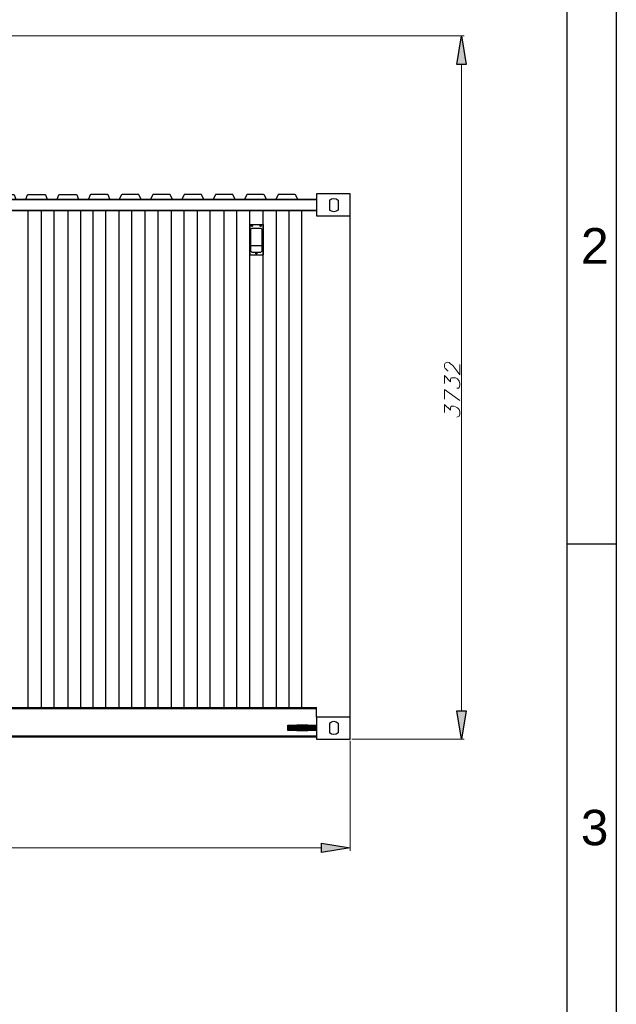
# Model space of a CAD drawing. Header units: millimetres. Extents: x 0 to 1151, y 0 to 297.
# Tile 81 of 93: x 376 to 420, y 179 to 250. Entities that reach past the tile are written whole.
import ezdxf

# ---------------------------------------------------------------- set-up
doc = ezdxf.new("R2010")
doc.units = ezdxf.units.MM
doc.header["$MEASUREMENT"] = 0
doc.layers.get('0').update_dxf_attribs({"linetype": 'CONTINUOUS'})
doc.styles.add('Arial$001H0', font='arial.ttf')

msp = doc.modelspace()

# ---------------------------------------------------------------- hatches: boundary and pattern name
at = {"true_color": 0x000007}
for points in [[(409.067, 247.124), (408.39, 247.124), (408.728, 249.199)], [(408.39, 199.965), (409.067, 199.965), (408.728, 197.891)], [(396.706, 198.526), (396.071, 198.526), (396.071, 198.907), (396.706, 198.907)], [(397.51, 198.907), (396.706, 198.907), (396.706, 198.526), (397.51, 198.526)], [(398.145, 198.526), (397.51, 198.526), (397.51, 198.907), (398.145, 198.907)], [(398.526, 189.636), (398.526, 190.313), (400.6, 189.974)]]:
    msp.add_hatch(color=7, dxfattribs=at).paths.add_polyline_path(points)

# ---------------------------------------------------------------- linework, layer by layer
at = {"color": 7, "linetype": 'Continuous', "lineweight": 25, "true_color": 0x000007}
for p, q in [((420.031, 297.011), (420.031, 0)), ((235.839, 237.261), (398.145, 237.261)), ((398.145, 237.261), (235.839, 237.261)), ((399.119, 236.499), (399.119, 237.218)), ((399.754, 236.499), (399.754, 237.218)), ((235.839, 236.456), (398.145, 236.456)), ((398.145, 236.456), (235.839, 236.456)), ((377.105, 200.219), (377.105, 236.456)), ((378.079, 200.219), (378.079, 236.456)), ((379.01, 200.219), (379.01, 236.456)), ((380.026, 200.219), (380.026, 236.456)), ((380.958, 200.219), (380.958, 236.456)), ((381.847, 200.219), (381.847, 236.456)), ((382.778, 200.219), (382.778, 236.456)), ((383.752, 200.219), (383.752, 236.456)), ((384.683, 200.219), (384.683, 236.456)), ((385.657, 200.219), (385.657, 236.456)), ((386.588, 200.219), (386.588, 236.456)), ((387.562, 200.219), (387.562, 236.456)), ((388.493, 200.219), (388.493, 236.456)), ((389.467, 200.219), (389.467, 236.456)), ((390.398, 200.219), (390.398, 236.456)), ((391.414, 200.219), (391.414, 236.456)), ((392.345, 200.219), (392.345, 236.456)), ((393.277, 200.219), (393.277, 236.456)), ((394.25, 200.219), (394.25, 236.456)), ((395.224, 200.219), (395.224, 236.456)), ((396.155, 200.219), (396.155, 236.456)), ((397.087, 200.219), (397.087, 236.456)), ((400.6, 197.891), (400.6, 236.075)), ((393.277, 235.44), (394.25, 235.44)), ((393.277, 235.44), (393.277, 233.239)), ((394.25, 235.44), (394.25, 233.239)), ((393.361, 233.916), (394.166, 233.916)), ((393.277, 233.239), (394.25, 233.239)), ((420.031, 212.132), (416.433, 212.132)), ((275.04, 200.219), (398.145, 200.219)), ((275.04, 200.134), (398.145, 200.134)), ((398.145, 199.499), (398.145, 200.219)), ((399.119, 198.356), (399.119, 199.076)), ((399.754, 198.356), (399.754, 199.076)), ((235.839, 198.145), (398.145, 198.145)), ((235.839, 198.06), (398.145, 198.06))]:
    msp.add_line(p, q, dxfattribs=at)
at = {"color": 7, "linetype": 'Continuous', "lineweight": 18, "true_color": 0x000007}
msp.add_line((416.433, 3.641), (416.433, 293.37), dxfattribs=at)
at = {"color": 7, "linetype": 'Continuous', "lineweight": 9, "true_color": 0x000007}
for p, q in [((364.829, 249.199), (408.94, 249.199)), ((408.728, 199.965), (408.728, 247.124)), ((400.6, 197.764), (400.6, 189.763)), ((400.727, 197.891), (408.94, 197.891)), ((235.458, 189.974), (398.526, 189.974))]:
    msp.add_line(p, q, dxfattribs=at)
at = {"color": 7, "linetype": 'Continuous', "lineweight": -2, "true_color": 0x000007}
for points in [[(3.598, 3.641), (416.433, 3.641), (416.433, 293.37), (3.598, 293.37)], [(409.067, 247.124), (408.39, 247.124), (408.728, 249.199)], [(408.39, 199.965), (409.067, 199.965), (408.728, 197.891)], [(396.706, 198.526), (396.071, 198.526), (396.071, 198.907), (396.706, 198.907)], [(397.51, 198.907), (396.706, 198.907), (396.706, 198.526), (397.51, 198.526)], [(398.145, 198.526), (397.51, 198.526), (397.51, 198.907), (398.145, 198.907)], [(398.526, 189.636), (398.526, 190.313), (400.6, 189.974)]]:
    msp.add_lwpolyline(points, close=True, dxfattribs=at)
at = {"color": 7, "linetype": 'Continuous', "lineweight": 25, "true_color": 0x000007}
for points in [[(374.311, 237.261), (374.608, 237.261), (374.65, 237.303), (374.819, 237.599), (374.819, 237.642), (374.862, 237.642), (376.047, 237.642), (376.089, 237.599), (376.216, 237.303), (376.259, 237.261), (376.301, 237.261), (376.597, 237.261)], [(376.597, 237.261), (376.894, 237.261), (376.936, 237.303), (377.063, 237.599), (377.105, 237.642), (377.148, 237.642), (378.333, 237.642), (378.375, 237.599), (378.502, 237.303), (378.545, 237.261), (378.587, 237.261), (378.883, 237.261)], [(378.883, 237.261), (379.18, 237.261), (379.222, 237.303), (379.349, 237.599), (379.391, 237.642), (380.577, 237.642), (380.619, 237.642), (380.661, 237.599), (380.788, 237.303), (380.831, 237.261), (381.127, 237.261)], [(383.413, 237.261), (383.117, 237.261), (383.074, 237.303), (382.947, 237.599), (382.905, 237.642), (382.863, 237.642), (381.677, 237.642), (381.635, 237.599), (381.508, 237.303), (381.466, 237.261), (381.423, 237.261), (381.127, 237.261)], [(385.699, 237.261), (385.403, 237.261), (385.36, 237.303), (385.191, 237.599), (385.191, 237.642), (385.149, 237.642), (383.963, 237.642), (383.921, 237.599), (383.752, 237.303), (383.752, 237.261), (383.709, 237.261), (383.413, 237.261)], [(387.985, 237.261), (387.689, 237.261), (387.646, 237.261), (387.646, 237.303), (387.477, 237.599), (387.477, 237.642), (387.435, 237.642), (386.249, 237.642), (386.207, 237.642), (386.207, 237.599), (386.038, 237.303), (386.038, 237.261), (385.995, 237.261), (385.699, 237.261)], [(390.271, 237.261), (389.975, 237.261), (389.932, 237.261), (389.932, 237.303), (389.763, 237.599), (389.763, 237.642), (389.721, 237.642), (388.535, 237.642), (388.493, 237.642), (388.493, 237.599), (388.324, 237.303), (388.324, 237.261), (388.281, 237.261), (387.985, 237.261)], [(392.557, 237.261), (392.261, 237.261), (392.218, 237.261), (392.218, 237.303), (392.049, 237.599), (392.049, 237.642), (392.007, 237.642), (390.821, 237.642), (390.779, 237.642), (390.779, 237.599), (390.61, 237.303), (390.61, 237.261), (390.567, 237.261), (390.271, 237.261)], [(394.843, 237.261), (394.547, 237.261), (394.504, 237.261), (394.504, 237.303), (394.335, 237.599), (394.293, 237.642), (393.107, 237.642), (393.065, 237.642), (393.065, 237.599), (392.896, 237.303), (392.896, 237.261), (392.853, 237.261), (392.557, 237.261)], [(397.129, 237.261), (396.833, 237.261), (396.79, 237.261), (396.79, 237.303), (396.621, 237.599), (396.579, 237.642), (395.393, 237.642), (395.351, 237.642), (395.351, 237.599), (395.182, 237.303), (395.139, 237.261), (394.843, 237.261)]]:
    msp.add_lwpolyline(points, dxfattribs=at)
for points in [[(398.145, 236.075), (400.6, 236.075), (400.6, 237.684), (398.145, 237.684)], [(393.446, 235.186), (394.081, 235.186), (394.123, 235.144), (394.166, 235.102), (394.166, 233.493), (394.123, 233.451), (394.081, 233.408), (393.446, 233.408), (393.404, 233.451), (393.361, 233.493), (393.361, 235.102), (393.404, 235.144)], [(398.145, 197.891), (400.6, 197.891), (400.6, 199.499), (398.145, 199.499)]]:
    msp.add_lwpolyline(points, close=True, dxfattribs=at)
at = {"color": 7, "linetype": 'Continuous', "lineweight": 9, "true_color": 0x000007}
for points in [[(407.755, 224.772), (407.712, 224.772), (407.628, 224.857), (407.543, 224.942), (407.501, 225.026), (407.501, 225.238), (407.543, 225.323), (407.628, 225.365), (407.712, 225.407), (407.839, 225.365), (407.924, 225.28), (408.093, 225.153), (408.601, 224.476), (408.601, 225.238)], [(407.501, 223.841), (407.501, 224.434), (407.924, 223.968), (407.924, 224.137), (407.966, 224.222), (408.009, 224.264), (408.178, 224.264), (408.305, 224.264), (408.432, 224.18), (408.559, 224.01), (408.601, 223.841), (408.601, 223.714), (408.559, 223.545), (408.517, 223.502), (408.39, 223.502)], [(407.501, 222.698), (407.501, 223.418), (408.601, 222.613)], [(407.501, 221.724), (407.501, 222.317), (407.924, 221.894), (407.924, 222.063), (407.966, 222.148), (408.009, 222.19), (408.178, 222.19), (408.305, 222.148), (408.432, 222.063), (408.559, 221.936), (408.601, 221.767), (408.601, 221.597), (408.559, 221.47), (408.517, 221.428), (408.39, 221.386)]]:
    msp.add_lwpolyline(points, dxfattribs=at)
for points in [[(396.071, 198.526), (398.145, 198.526), (398.145, 198.907), (396.071, 198.907)], [(396.706, 198.526), (396.071, 198.526), (396.071, 198.907), (396.706, 198.907)], [(398.145, 198.526), (397.51, 198.526), (397.51, 198.907), (398.145, 198.907)]]:
    msp.add_lwpolyline(points, close=True, dxfattribs=at)
at = {"color": 7, "linetype": 'Continuous', "lineweight": 25, "true_color": 0x000007}
for points in [[(399.1, 237.216), (399.282, 237.379), (399.561, 237.379), (399.744, 237.216)], [(399.744, 236.497), (399.561, 236.334), (399.282, 236.334), (399.1, 236.497)], [(393.407, 235.349), (393.407, 235.372), (393.427, 235.392), (393.451, 235.392)], [(393.451, 235.305), (393.427, 235.305), (393.407, 235.325), (393.407, 235.349)], [(393.451, 235.392), (393.474, 235.392), (393.494, 235.372), (393.494, 235.349)], [(393.494, 235.349), (393.494, 235.325), (393.474, 235.305), (393.451, 235.305)], [(394.033, 235.349), (394.033, 235.372), (394.053, 235.392), (394.077, 235.392)], [(394.077, 235.305), (394.053, 235.305), (394.033, 235.325), (394.033, 235.349)], [(394.077, 235.392), (394.1, 235.392), (394.12, 235.372), (394.12, 235.349)], [(394.12, 235.349), (394.12, 235.325), (394.1, 235.305), (394.077, 235.305)], [(393.72, 233.343), (393.72, 233.367), (393.74, 233.386), (393.764, 233.386)], [(393.764, 233.3), (393.74, 233.3), (393.72, 233.32), (393.72, 233.343)], [(393.764, 233.386), (393.787, 233.386), (393.807, 233.367), (393.807, 233.343)], [(393.807, 233.343), (393.807, 233.32), (393.787, 233.3), (393.764, 233.3)], [(399.1, 199.076), (399.282, 199.24), (399.561, 199.24), (399.744, 199.076)], [(399.744, 198.358), (399.561, 198.194), (399.282, 198.194), (399.1, 198.358)]]:
    msp.add_open_spline(points, degree=3, dxfattribs=at)

# ---------------------------------------------------------------- texts
at = {"color": 7, "true_color": 0x000007, "style": 'Arial$001H0'}
for s, height, p in [('2', 2.607, (417.449, 232.579)), ('3', 2.579, (417.449, 190.161))]:
    msp.add_text(s, height=height, dxfattribs=at).set_placement(p)

doc.saveas('drawing.dxf')
